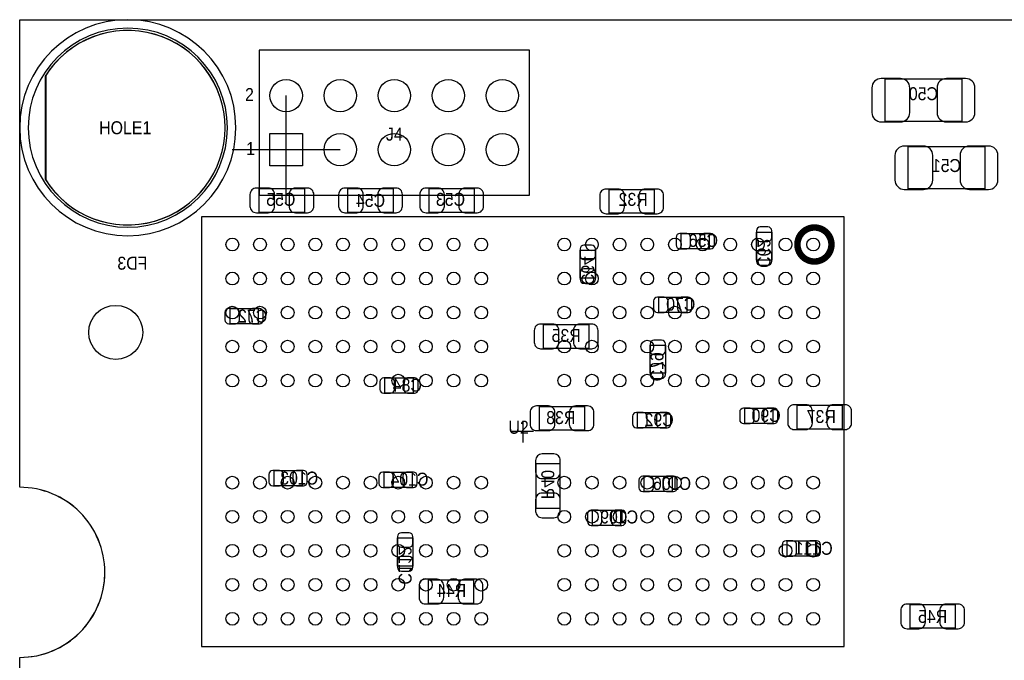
# Model space of a CAD drawing. Extents: x 7.2 to 74.8, y 34 to 67.
# Tile 2 of 9: x 7.2 to 30.3, y 51.9 to 67. Entities that reach past the tile are written whole.
import ezdxf
from ezdxf.enums import TextEntityAlignment as Align

# ---------------------------------------------------------------- set-up
doc = ezdxf.new("R2010")
doc.units = 0
for name, color, linetype in [('BG_OUTLINE', 80, 'CONTINUOUS'), ('PG_ASSEMBLY_BOTTOM', 30, 'CONTINUOUS'), ('PG_ASSEMBLY_TOP', 253, 'CONTINUOUS'), ('PG_BODY_CENTER', 85, 'CONTINUOUS'), ('PIN_BOTTOM', 211, 'CONTINUOUS'), ('PIN_TOP', 5, 'CONTINUOUS'), ('RD_ASSEMBLY_BOTTOM', 2, 'CONTINUOUS'), ('RD_ASSEMBLY_TOP', 2, 'CONTINUOUS')]:
    doc.layers.add(name, color=color, linetype=linetype)

msp = doc.modelspace()

# ---------------------------------------------------------------- linework, layer by layer
at = {"layer": 'BG_OUTLINE'}
msp.add_lwpolyline([(74.799952, 55.992776, 0.414214), (72.800972, 53.993796, 0.414214), (74.799952, 51.994816), (74.799952, 33.993836), (23.949152, 33.993836), (23.949152, 37.493956, 0.414214), (23.451312, 37.994336, 0.414214), (22.950932, 37.493956), (22.950932, 33.993836), (7.200392, 33.993836), (7.200392, 51.994816, 0.414214), (9.199372, 53.993796, 0.414214), (7.200392, 55.992776), (7.199884, 66.987928), (74.799952, 66.987928)], format="xyb", close=True, dxfattribs=at)
at = {"layer": 'PG_ASSEMBLY_BOTTOM'}
msp.add_lwpolyline([(12.279376, 64.447928, 1), (7.199376, 64.447928, 1)], format="xyb", close=True, dxfattribs=at)
for points in [[(29.335222, 64.594994), (27.535378, 64.594994), (27.535378, 65.595246), (29.335222, 65.595246)], [(29.876242, 63.007494), (28.076398, 63.007494), (28.076398, 64.007746), (29.876242, 64.007746)], [(13.890498, 62.458092), (12.830302, 62.458092), (12.830302, 63.017908), (13.890498, 63.017908)], [(14.913102, 63.017908), (15.973298, 63.017908), (15.973298, 62.458092), (14.913102, 62.458092)], [(17.878298, 62.458092), (16.818102, 62.458092), (16.818102, 63.017908), (17.878298, 63.017908)], [(21.049996, 62.996572), (22.110192, 62.996572), (22.110192, 62.436756), (21.049996, 62.436756)], [(22.743414, 61.96076), (23.403306, 61.96076), (23.403306, 61.600588), (22.743414, 61.600588)], [(24.511254, 61.334904), (24.511254, 61.994796), (24.871426, 61.994796), (24.871426, 61.334904)], [(20.728686, 61.569346), (20.728686, 60.909454), (20.368514, 60.909454), (20.368514, 61.569346)], [(22.874732, 60.104782), (22.21484, 60.104782), (22.21484, 60.464954), (22.874732, 60.464954)], [(12.801346, 59.840114), (12.141454, 59.840114), (12.141454, 60.200286), (12.801346, 60.200286)], [(19.510756, 59.820302), (20.570952, 59.820302), (20.570952, 59.260486), (19.510756, 59.260486)], [(22.01164, 58.674762), (22.01164, 59.334654), (22.371812, 59.334654), (22.371812, 58.674762)], [(16.442944, 58.20537), (15.783052, 58.20537), (15.783052, 58.565542), (16.442944, 58.565542)], [(19.413728, 57.895236), (20.473924, 57.895236), (20.473924, 57.33542), (19.413728, 57.33542)], [(24.237696, 57.852564), (24.897588, 57.852564), (24.897588, 57.492392), (24.237696, 57.492392)], [(26.527506, 57.363106), (25.46731, 57.363106), (25.46731, 57.922922), (26.527506, 57.922922)], [(22.380448, 57.39257), (21.720556, 57.39257), (21.720556, 57.752742), (22.380448, 57.752742)], [(19.893026, 56.55691), (19.893026, 55.496714), (19.33321, 55.496714), (19.33321, 56.55691)], [(13.835126, 56.027574), (13.175234, 56.027574), (13.175234, 56.387746), (13.835126, 56.387746)], [(16.420592, 55.990998), (15.7607, 55.990998), (15.7607, 56.35117), (16.420592, 56.35117)], [(22.529546, 55.892192), (21.869654, 55.892192), (21.869654, 56.252364), (22.529546, 56.252364)], [(21.31949, 55.097426), (20.659598, 55.097426), (20.659598, 55.457598), (21.31949, 55.457598)], [(16.437864, 54.80304), (16.437864, 54.143148), (16.077692, 54.143148), (16.077692, 54.80304)], [(25.236678, 54.734714), (25.89657, 54.734714), (25.89657, 54.374542), (25.236678, 54.374542)], [(17.863312, 53.261514), (16.803116, 53.261514), (16.803116, 53.82133), (17.863312, 53.82133)], [(29.181298, 52.679092), (28.121102, 52.679092), (28.121102, 53.238908), (29.181298, 53.238908)]]:
    msp.add_lwpolyline(points, close=True, dxfattribs=at)
at = {"layer": 'PG_ASSEMBLY_TOP'}
for points in [[(12.079732, 64.447928, 1), (7.39902, 64.447928, 1), (12.079732, 64.447928)], [(9.200388, 53.993796, 0.414214), (7.200392, 55.993792)], [(7.200392, 51.9938, 0.414209), (9.200388, 53.993796)]]:
    msp.add_lwpolyline(points, format="xyb", dxfattribs=at)
msp.add_lwpolyline([(12.827, 62.865), (19.177, 62.865), (19.177, 66.2686), (12.827, 66.2686), (12.827, 62.865)], dxfattribs=at)
msp.add_lwpolyline([(11.470386, 52.251864), (26.570686, 52.251864), (26.570686, 62.35192), (11.470386, 62.35192)], close=True, dxfattribs=at)
at = {"layer": 'PG_ASSEMBLY_TOP', "const_width": 0.1524}
msp.add_lwpolyline([(26.274522, 61.701934, 0.999895), (25.474676, 61.701934, 1.000105), (26.274522, 61.701934)], format="xyb", dxfattribs=at)
at = {"layer": 'PG_BODY_CENTER'}
for points in [[(13.462, 62.6618), (13.462, 65.2018)], [(12.192, 63.9318), (14.732, 63.9318)], [(19.020536, 57.555892), (19.020536, 57.047892)], [(19.274536, 57.301892), (18.766536, 57.301892)]]:
    msp.add_lwpolyline(points, dxfattribs=at)
at = {"layer": 'PIN_BOTTOM'}
for points in [[(12.025376, 64.447928, 0.753461), (7.801102, 65.659762), (7.801102, 63.236094, 0.753461)], [(27.445208, 64.585088), (27.895296, 64.585088, 0.414414), (28.11526, 64.805052), (28.11526, 65.385188, 0.414414), (27.895296, 65.605152), (27.445208, 65.605152, 0.414414), (27.225244, 65.385188), (27.225244, 64.805052, 0.414414)], [(29.425392, 65.605152), (28.975304, 65.605152, 0.414414), (28.75534, 65.385188), (28.75534, 64.805052, 0.414414), (28.975304, 64.585088), (29.425392, 64.585088, 0.414414), (29.645356, 64.805052), (29.645356, 65.385188, 0.414414)], [(27.986228, 62.997588), (28.436316, 62.997588, 0.414414), (28.65628, 63.217552), (28.65628, 63.797688, 0.414414), (28.436316, 64.017652), (27.986228, 64.017652, 0.414414), (27.766264, 63.797688), (27.766264, 63.217552, 0.414414)], [(29.966412, 64.017652), (29.516324, 64.017652, 0.414414), (29.29636, 63.797688), (29.29636, 63.217552, 0.414414), (29.516324, 62.997588), (29.966412, 62.997588, 0.414414), (30.186376, 63.217552), (30.186376, 63.797688, 0.414414)], [(12.760452, 62.447932), (13.04036, 62.447932, 0.414846), (13.190474, 62.598046), (13.190474, 62.877954, 0.414846), (13.04036, 63.028068), (12.760452, 63.028068, 0.414846), (12.610338, 62.877954), (12.610338, 62.598046, 0.414846)], [(13.960348, 63.028068), (13.68044, 63.028068, 0.414846), (13.530326, 62.877954), (13.530326, 62.598046, 0.414846), (13.68044, 62.447932), (13.960348, 62.447932, 0.414846), (14.110462, 62.598046), (14.110462, 62.877954, 0.414846)], [(14.843252, 62.447932), (15.12316, 62.447932, 0.414846), (15.273274, 62.598046), (15.273274, 62.877954, 0.414846), (15.12316, 63.028068), (14.843252, 63.028068, 0.414846), (14.693138, 62.877954), (14.693138, 62.598046, 0.414846)], [(16.043148, 63.028068), (15.76324, 63.028068, 0.414846), (15.613126, 62.877954), (15.613126, 62.598046, 0.414846), (15.76324, 62.447932), (16.043148, 62.447932, 0.414846), (16.193262, 62.598046), (16.193262, 62.877954, 0.414846)], [(16.748252, 62.447932), (17.02816, 62.447932, 0.414846), (17.178274, 62.598046), (17.178274, 62.877954, 0.414846), (17.02816, 63.028068), (16.748252, 63.028068, 0.414846), (16.598138, 62.877954), (16.598138, 62.598046, 0.414846)], [(17.948148, 63.028068), (17.66824, 63.028068, 0.414846), (17.518126, 62.877954), (17.518126, 62.598046, 0.414846), (17.66824, 62.447932), (17.948148, 62.447932, 0.414846), (18.098262, 62.598046), (18.098262, 62.877954, 0.414846)], [(20.980146, 62.426596), (21.260054, 62.426596, 0.414846), (21.410168, 62.57671), (21.410168, 62.856618, 0.414846), (21.260054, 63.006732), (20.980146, 63.006732, 0.414846), (20.830032, 62.856618), (20.830032, 62.57671, 0.414846)], [(22.180042, 63.006732), (21.900134, 63.006732, 0.414846), (21.75002, 62.856618), (21.75002, 62.57671, 0.414846), (21.900134, 62.426596), (22.180042, 62.426596, 0.414846), (22.330156, 62.57671), (22.330156, 62.856618, 0.414846)], [(24.511254, 62.024768), (24.511254, 61.864748, 0.413587), (24.601424, 61.774832), (24.781256, 61.774832, 0.413587), (24.871426, 61.864748), (24.871426, 62.024768, 0.413587), (24.781256, 62.114684), (24.601424, 62.114684, 0.413587)], [(22.713442, 61.600588), (22.873462, 61.600588, 0.413587), (22.963378, 61.690758), (22.963378, 61.87059, 0.413587), (22.873462, 61.96076), (22.713442, 61.96076, 0.413587), (22.623526, 61.87059), (22.623526, 61.690758, 0.413587)], [(23.433278, 61.96076), (23.273258, 61.96076, 0.413587), (23.183342, 61.87059), (23.183342, 61.690758, 0.413587), (23.273258, 61.600588), (23.433278, 61.600588, 0.413587), (23.523194, 61.690758), (23.523194, 61.87059, 0.413587)], [(20.368514, 61.599318), (20.368514, 61.439298, 0.413587), (20.458684, 61.349382), (20.638516, 61.349382, 0.413587), (20.728686, 61.439298), (20.728686, 61.599318, 0.413587), (20.638516, 61.689234), (20.458684, 61.689234, 0.413587)], [(24.871426, 61.304932), (24.871426, 61.464952, 0.413587), (24.781256, 61.554868), (24.601424, 61.554868, 0.413587), (24.511254, 61.464952), (24.511254, 61.304932, 0.413587), (24.601424, 61.215016), (24.781256, 61.215016, 0.413587)], [(20.728686, 60.879482), (20.728686, 61.039502, 0.413587), (20.638516, 61.129418), (20.458684, 61.129418, 0.413587), (20.368514, 61.039502), (20.368514, 60.879482, 0.413587), (20.458684, 60.789566), (20.638516, 60.789566, 0.413587)], [(22.184868, 60.104782), (22.344888, 60.104782, 0.413587), (22.434804, 60.194952), (22.434804, 60.374784, 0.413587), (22.344888, 60.464954), (22.184868, 60.464954, 0.413587), (22.094952, 60.374784), (22.094952, 60.194952, 0.413587)], [(22.904704, 60.464954), (22.744684, 60.464954, 0.413587), (22.654768, 60.374784), (22.654768, 60.194952, 0.413587), (22.744684, 60.104782), (22.904704, 60.104782, 0.413587), (22.99462, 60.194952), (22.99462, 60.374784, 0.413587)], [(12.111482, 59.840114), (12.271502, 59.840114, 0.413587), (12.361418, 59.930284), (12.361418, 60.110116, 0.413587), (12.271502, 60.200286), (12.111482, 60.200286, 0.413587), (12.021566, 60.110116), (12.021566, 59.930284, 0.413587)], [(12.831318, 60.200286), (12.671298, 60.200286, 0.413587), (12.581382, 60.110116), (12.581382, 59.930284, 0.413587), (12.671298, 59.840114), (12.831318, 59.840114, 0.413587), (12.921234, 59.930284), (12.921234, 60.110116, 0.413587)], [(19.440906, 59.250326), (19.720814, 59.250326, 0.414846), (19.870928, 59.40044), (19.870928, 59.680348, 0.414846), (19.720814, 59.830462), (19.440906, 59.830462, 0.414846), (19.290792, 59.680348), (19.290792, 59.40044, 0.414846)], [(20.640802, 59.830462), (20.360894, 59.830462, 0.414846), (20.21078, 59.680348), (20.21078, 59.40044, 0.414846), (20.360894, 59.250326), (20.640802, 59.250326, 0.414846), (20.790916, 59.40044), (20.790916, 59.680348, 0.414846)], [(22.01164, 59.364626), (22.01164, 59.204606, 0.413587), (22.10181, 59.11469), (22.281642, 59.11469, 0.413587), (22.371812, 59.204606), (22.371812, 59.364626, 0.413587), (22.281642, 59.454542), (22.10181, 59.454542, 0.413587)], [(22.371812, 58.64479), (22.371812, 58.80481, 0.413587), (22.281642, 58.894726), (22.10181, 58.894726, 0.413587), (22.01164, 58.80481), (22.01164, 58.64479, 0.413587), (22.10181, 58.554874), (22.281642, 58.554874, 0.413587)], [(15.75308, 58.20537), (15.9131, 58.20537, 0.413587), (16.003016, 58.29554), (16.003016, 58.475372, 0.413587), (15.9131, 58.565542), (15.75308, 58.565542, 0.413587), (15.663164, 58.475372), (15.663164, 58.29554, 0.413587)], [(16.472916, 58.565542), (16.312896, 58.565542, 0.413587), (16.22298, 58.475372), (16.22298, 58.29554, 0.413587), (16.312896, 58.20537), (16.472916, 58.20537, 0.413587), (16.562832, 58.29554), (16.562832, 58.475372, 0.413587)], [(19.343878, 57.32526), (19.623786, 57.32526, 0.414846), (19.7739, 57.475374), (19.7739, 57.755282, 0.414846), (19.623786, 57.905396), (19.343878, 57.905396, 0.414846), (19.193764, 57.755282), (19.193764, 57.475374, 0.414846)], [(20.543774, 57.905396), (20.263866, 57.905396, 0.414846), (20.113752, 57.755282), (20.113752, 57.475374, 0.414846), (20.263866, 57.32526), (20.543774, 57.32526, 0.414846), (20.693888, 57.475374), (20.693888, 57.755282, 0.414846)], [(24.207724, 57.492392), (24.367744, 57.492392, 0.413587), (24.45766, 57.582562), (24.45766, 57.762394, 0.413587), (24.367744, 57.852564), (24.207724, 57.852564, 0.413587), (24.117808, 57.762394), (24.117808, 57.582562, 0.413587)], [(24.92756, 57.852564), (24.76754, 57.852564, 0.413587), (24.677624, 57.762394), (24.677624, 57.582562, 0.413587), (24.76754, 57.492392), (24.92756, 57.492392, 0.413587), (25.017476, 57.582562), (25.017476, 57.762394, 0.413587)], [(25.39746, 57.352946), (25.677368, 57.352946, 0.414846), (25.827482, 57.50306), (25.827482, 57.782968, 0.414846), (25.677368, 57.933082), (25.39746, 57.933082, 0.414846), (25.247346, 57.782968), (25.247346, 57.50306, 0.414846)], [(26.597356, 57.933082), (26.317448, 57.933082, 0.414846), (26.167334, 57.782968), (26.167334, 57.50306, 0.414846), (26.317448, 57.352946), (26.597356, 57.352946, 0.414846), (26.74747, 57.50306), (26.74747, 57.782968, 0.414846)], [(21.690584, 57.39257), (21.850604, 57.39257, 0.413587), (21.94052, 57.48274), (21.94052, 57.662572, 0.413587), (21.850604, 57.752742), (21.690584, 57.752742, 0.413587), (21.600668, 57.662572), (21.600668, 57.48274, 0.413587)], [(22.41042, 57.752742), (22.2504, 57.752742, 0.413587), (22.160484, 57.662572), (22.160484, 57.48274, 0.413587), (22.2504, 57.39257), (22.41042, 57.39257, 0.413587), (22.500336, 57.48274), (22.500336, 57.662572, 0.413587)], [(19.32305, 56.62676), (19.32305, 56.346852, 0.414846), (19.473164, 56.196738), (19.753072, 56.196738, 0.414846), (19.903186, 56.346852), (19.903186, 56.62676, 0.414846), (19.753072, 56.776874), (19.473164, 56.776874, 0.414846)], [(13.145262, 56.027574), (13.305282, 56.027574, 0.413587), (13.395198, 56.117744), (13.395198, 56.297576, 0.413587), (13.305282, 56.387746), (13.145262, 56.387746, 0.413587), (13.055346, 56.297576), (13.055346, 56.117744, 0.413587)], [(13.865098, 56.387746), (13.705078, 56.387746, 0.413587), (13.615162, 56.297576), (13.615162, 56.117744, 0.413587), (13.705078, 56.027574), (13.865098, 56.027574, 0.413587), (13.955014, 56.117744), (13.955014, 56.297576, 0.413587)], [(15.730728, 55.990998), (15.890748, 55.990998, 0.413587), (15.980664, 56.081168), (15.980664, 56.261, 0.413587), (15.890748, 56.35117), (15.730728, 56.35117, 0.413587), (15.640812, 56.261), (15.640812, 56.081168, 0.413587)], [(16.450564, 56.35117), (16.290544, 56.35117, 0.413587), (16.200628, 56.261), (16.200628, 56.081168, 0.413587), (16.290544, 55.990998), (16.450564, 55.990998, 0.413587), (16.54048, 56.081168), (16.54048, 56.261, 0.413587)], [(21.839682, 55.892192), (21.999702, 55.892192, 0.413587), (22.089618, 55.982362), (22.089618, 56.162194, 0.413587), (21.999702, 56.252364), (21.839682, 56.252364, 0.413587), (21.749766, 56.162194), (21.749766, 55.982362, 0.413587)], [(22.559518, 56.252364), (22.399498, 56.252364, 0.413587), (22.309582, 56.162194), (22.309582, 55.982362, 0.413587), (22.399498, 55.892192), (22.559518, 55.892192, 0.413587), (22.649434, 55.982362), (22.649434, 56.162194, 0.413587)], [(19.903186, 55.426864), (19.903186, 55.706772, 0.414846), (19.753072, 55.856886), (19.473164, 55.856886, 0.414846), (19.32305, 55.706772), (19.32305, 55.426864, 0.414846), (19.473164, 55.27675), (19.753072, 55.27675, 0.414846)], [(20.629626, 55.097426), (20.789646, 55.097426, 0.413587), (20.879562, 55.187596), (20.879562, 55.367428, 0.413587), (20.789646, 55.457598), (20.629626, 55.457598, 0.413587), (20.53971, 55.367428), (20.53971, 55.187596, 0.413587)], [(21.349462, 55.457598), (21.189442, 55.457598, 0.413587), (21.099526, 55.367428), (21.099526, 55.187596, 0.413587), (21.189442, 55.097426), (21.349462, 55.097426, 0.413587), (21.439378, 55.187596), (21.439378, 55.367428, 0.413587)], [(16.077692, 54.833012), (16.077692, 54.672992, 0.413587), (16.167862, 54.583076), (16.347694, 54.583076, 0.413587), (16.437864, 54.672992), (16.437864, 54.833012, 0.413587), (16.347694, 54.922928), (16.167862, 54.922928, 0.413587)], [(25.206706, 54.374542), (25.366726, 54.374542, 0.413587), (25.456642, 54.464712), (25.456642, 54.644544, 0.413587), (25.366726, 54.734714), (25.206706, 54.734714, 0.413587), (25.11679, 54.644544), (25.11679, 54.464712, 0.413587)], [(25.926542, 54.734714), (25.766522, 54.734714, 0.413587), (25.676606, 54.644544), (25.676606, 54.464712, 0.413587), (25.766522, 54.374542), (25.926542, 54.374542, 0.413587), (26.016458, 54.464712), (26.016458, 54.644544, 0.413587)], [(16.437864, 54.113176), (16.437864, 54.273196, 0.413587), (16.347694, 54.363112), (16.167862, 54.363112, 0.413587), (16.077692, 54.273196), (16.077692, 54.113176, 0.413587), (16.167862, 54.02326), (16.347694, 54.02326, 0.413587)], [(16.733266, 53.251354), (17.013174, 53.251354, 0.414846), (17.163288, 53.401468), (17.163288, 53.681376, 0.414846), (17.013174, 53.83149), (16.733266, 53.83149, 0.414846), (16.583152, 53.681376), (16.583152, 53.401468, 0.414846)], [(17.933162, 53.83149), (17.653254, 53.83149, 0.414846), (17.50314, 53.681376), (17.50314, 53.401468, 0.414846), (17.653254, 53.251354), (17.933162, 53.251354, 0.414846), (18.083276, 53.401468), (18.083276, 53.681376, 0.414846)], [(28.051252, 52.668932), (28.33116, 52.668932, 0.414846), (28.481274, 52.819046), (28.481274, 53.098954, 0.414846), (28.33116, 53.249068), (28.051252, 53.249068, 0.414846), (27.901138, 53.098954), (27.901138, 52.819046, 0.414846)], [(29.251148, 53.249068), (28.97124, 53.249068, 0.414846), (28.821126, 53.098954), (28.821126, 52.819046, 0.414846), (28.97124, 52.668932), (29.251148, 52.668932, 0.414846), (29.401262, 52.819046), (29.401262, 53.098954, 0.414846)]]:
    msp.add_lwpolyline(points, format="xyb", close=True, dxfattribs=at)
msp.add_lwpolyline([(13.843, 64.3128), (13.843, 63.5508), (13.081, 63.5508), (13.081, 64.3128)], close=True, dxfattribs=at)
for centre, radius in [((13.462, 65.2018), 0.381), ((14.732, 65.2018), 0.381), ((16.002, 65.2018), 0.381), ((17.272, 65.2018), 0.381), ((18.542, 65.2018), 0.381), ((14.732, 63.9318), 0.381), ((16.002, 63.9318), 0.381), ((17.272, 63.9318), 0.381), ((18.542, 63.9318), 0.381), ((9.45642, 59.636152), 0.635)]:
    msp.add_circle(centre, radius, dxfattribs=at)
at = {"layer": 'PIN_TOP'}
msp.add_lwpolyline([(12.025376, 64.447928, 0.750288), (7.810754, 65.67551), (7.810754, 63.220346, 0.750288)], format="xyb", close=True, dxfattribs=at)
msp.add_lwpolyline([(13.843, 64.3128), (13.843, 63.5508), (13.081, 63.5508), (13.081, 64.3128)], close=True, dxfattribs=at)
for centre, radius in [((13.462, 65.2018), 0.381), ((14.732, 65.2018), 0.381), ((16.002, 65.2018), 0.381), ((17.272, 65.2018), 0.381), ((18.542, 65.2018), 0.381), ((14.732, 63.9318), 0.381), ((16.002, 63.9318), 0.381), ((17.272, 63.9318), 0.381), ((18.542, 63.9318), 0.381), ((12.195556, 61.701934), 0.149987), ((12.845542, 61.701934), 0.149987), ((13.495528, 61.701934), 0.149987), ((14.145514, 61.701934), 0.149987), ((14.7955, 61.701934), 0.149987), ((15.445486, 61.701934), 0.149987), ((16.095472, 61.701934), 0.149987), ((16.745458, 61.701934), 0.149987), ((17.395444, 61.701934), 0.149987), ((18.04543, 61.701934), 0.149987), ((19.995642, 61.701934), 0.149987), ((20.645628, 61.701934), 0.149987), ((21.295614, 61.701934), 0.149987), ((21.9456, 61.701934), 0.149987), ((22.595586, 61.701934), 0.149987), ((23.245572, 61.701934), 0.149987), ((23.895558, 61.701934), 0.149987), ((24.545544, 61.701934), 0.149987), ((25.19553, 61.701934), 0.149987), ((25.845516, 61.701934), 0.149987), ((12.195556, 60.901834), 0.149987), ((12.845542, 60.901834), 0.149987), ((13.495528, 60.901834), 0.149987), ((14.145514, 60.901834), 0.149987), ((14.7955, 60.901834), 0.149987), ((15.445486, 60.901834), 0.149987), ((16.095472, 60.901834), 0.149987), ((16.745458, 60.901834), 0.149987), ((17.395444, 60.901834), 0.149987), ((18.04543, 60.901834), 0.149987), ((19.995642, 60.901834), 0.149987), ((20.645628, 60.901834), 0.149987), ((21.295614, 60.901834), 0.149987), ((21.9456, 60.901834), 0.149987), ((22.595586, 60.901834), 0.149987), ((23.245572, 60.901834), 0.149987), ((23.895558, 60.901834), 0.149987), ((24.545544, 60.901834), 0.149987), ((25.19553, 60.901834), 0.149987), ((25.845516, 60.901834), 0.149987), ((12.195556, 60.101988), 0.149987), ((12.845542, 60.101988), 0.149987), ((13.495528, 60.101988), 0.149987), ((14.145514, 60.101988), 0.149987), ((14.7955, 60.101988), 0.149987), ((15.445486, 60.101988), 0.149987), ((16.095472, 60.101988), 0.149987), ((16.745458, 60.101988), 0.149987), ((17.395444, 60.101988), 0.149987), ((18.04543, 60.101988), 0.149987), ((19.995642, 60.101988), 0.149987), ((20.645628, 60.101988), 0.149987), ((21.295614, 60.101988), 0.149987), ((21.9456, 60.101988), 0.149987), ((22.595586, 60.101988), 0.149987), ((23.245572, 60.101988), 0.149987), ((23.895558, 60.101988), 0.149987), ((24.545544, 60.101988), 0.149987), ((25.19553, 60.101988), 0.149987), ((25.845516, 60.101988), 0.149987), ((12.195556, 59.301888), 0.149987), ((12.845542, 59.301888), 0.149987), ((13.495528, 59.301888), 0.149987), ((14.145514, 59.301888), 0.149987), ((14.7955, 59.301888), 0.149987), ((15.445486, 59.301888), 0.149987), ((16.095472, 59.301888), 0.149987), ((16.745458, 59.301888), 0.149987), ((17.395444, 59.301888), 0.149987), ((18.04543, 59.301888), 0.149987), ((19.995642, 59.301888), 0.149987), ((20.645628, 59.301888), 0.149987), ((21.295614, 59.301888), 0.149987), ((21.9456, 59.301888), 0.149987), ((22.595586, 59.301888), 0.149987), ((23.245572, 59.301888), 0.149987), ((23.895558, 59.301888), 0.149987), ((24.545544, 59.301888), 0.149987), ((25.19553, 59.301888), 0.149987), ((25.845516, 59.301888), 0.149987), ((12.195556, 58.501788), 0.149987), ((12.845542, 58.501788), 0.149987), ((13.495528, 58.501788), 0.149987), ((14.145514, 58.501788), 0.149987), ((14.7955, 58.501788), 0.149987), ((15.445486, 58.501788), 0.149987), ((16.095472, 58.501788), 0.149987), ((16.745458, 58.501788), 0.149987), ((17.395444, 58.501788), 0.149987), ((18.04543, 58.501788), 0.149987), ((19.995642, 58.501788), 0.149987), ((20.645628, 58.501788), 0.149987), ((21.295614, 58.501788), 0.149987), ((21.9456, 58.501788), 0.149987), ((22.595586, 58.501788), 0.149987), ((23.245572, 58.501788), 0.149987), ((23.895558, 58.501788), 0.149987), ((24.545544, 58.501788), 0.149987), ((25.19553, 58.501788), 0.149987), ((25.845516, 58.501788), 0.149987), ((12.195556, 56.101996), 0.149987), ((12.845542, 56.101996), 0.149987), ((13.495528, 56.101996), 0.149987), ((14.145514, 56.101996), 0.149987), ((14.7955, 56.101996), 0.149987), ((15.445486, 56.101996), 0.149987), ((16.095472, 56.101996), 0.149987), ((16.745458, 56.101996), 0.149987), ((17.395444, 56.101996), 0.149987), ((18.04543, 56.101996), 0.149987), ((19.995642, 56.101996), 0.149987), ((20.645628, 56.101996), 0.149987), ((21.295614, 56.101996), 0.149987), ((21.9456, 56.101996), 0.149987), ((22.595586, 56.101996), 0.149987), ((23.245572, 56.101996), 0.149987), ((23.895558, 56.101996), 0.149987), ((24.545544, 56.101996), 0.149987), ((25.19553, 56.101996), 0.149987), ((25.845516, 56.101996), 0.149987), ((12.195556, 55.301896), 0.149987), ((12.845542, 55.301896), 0.149987), ((13.495528, 55.301896), 0.149987), ((14.145514, 55.301896), 0.149987), ((14.7955, 55.301896), 0.149987), ((15.445486, 55.301896), 0.149987), ((16.095472, 55.301896), 0.149987), ((16.745458, 55.301896), 0.149987), ((17.395444, 55.301896), 0.149987), ((18.04543, 55.301896), 0.149987), ((19.995642, 55.301896), 0.149987), ((20.645628, 55.301896), 0.149987), ((21.295614, 55.301896), 0.149987), ((21.9456, 55.301896), 0.149987), ((22.595586, 55.301896), 0.149987), ((23.245572, 55.301896), 0.149987), ((23.895558, 55.301896), 0.149987), ((24.545544, 55.301896), 0.149987), ((25.19553, 55.301896), 0.149987), ((25.845516, 55.301896), 0.149987), ((12.195556, 54.501796), 0.149987), ((12.845542, 54.501796), 0.149987), ((13.495528, 54.501796), 0.149987), ((14.145514, 54.501796), 0.149987), ((14.7955, 54.501796), 0.149987), ((15.445486, 54.501796), 0.149987), ((16.095472, 54.501796), 0.149987), ((16.745458, 54.501796), 0.149987), ((17.395444, 54.501796), 0.149987), ((18.04543, 54.501796), 0.149987), ((19.995642, 54.501796), 0.149987), ((20.645628, 54.501796), 0.149987), ((21.295614, 54.501796), 0.149987), ((21.9456, 54.501796), 0.149987), ((22.595586, 54.501796), 0.149987), ((23.245572, 54.501796), 0.149987), ((23.895558, 54.501796), 0.149987), ((24.545544, 54.501796), 0.149987), ((25.19553, 54.501796), 0.149987), ((25.845516, 54.501796), 0.149987), ((12.195556, 53.70195), 0.149987), ((12.845542, 53.70195), 0.149987), ((13.495528, 53.70195), 0.149987), ((14.145514, 53.70195), 0.149987), ((14.7955, 53.70195), 0.149987), ((15.445486, 53.70195), 0.149987), ((16.095472, 53.70195), 0.149987), ((16.745458, 53.70195), 0.149987), ((17.395444, 53.70195), 0.149987), ((18.04543, 53.70195), 0.149987), ((19.995642, 53.70195), 0.149987), ((20.645628, 53.70195), 0.149987), ((21.295614, 53.70195), 0.149987), ((21.9456, 53.70195), 0.149987), ((22.595586, 53.70195), 0.149987), ((23.245572, 53.70195), 0.149987), ((23.895558, 53.70195), 0.149987), ((24.545544, 53.70195), 0.149987), ((25.19553, 53.70195), 0.149987), ((25.845516, 53.70195), 0.149987), ((12.195556, 52.90185), 0.149987), ((12.845542, 52.90185), 0.149987), ((13.495528, 52.90185), 0.149987), ((14.145514, 52.90185), 0.149987), ((14.7955, 52.90185), 0.149987), ((15.445486, 52.90185), 0.149987), ((16.095472, 52.90185), 0.149987), ((16.745458, 52.90185), 0.149987), ((17.395444, 52.90185), 0.149987), ((18.04543, 52.90185), 0.149987), ((19.995642, 52.90185), 0.149987), ((20.645628, 52.90185), 0.149987), ((21.295614, 52.90185), 0.149987), ((21.9456, 52.90185), 0.149987), ((22.595586, 52.90185), 0.149987), ((23.245572, 52.90185), 0.149987), ((23.895558, 52.90185), 0.149987), ((24.545544, 52.90185), 0.149987), ((25.19553, 52.90185), 0.149987), ((25.845516, 52.90185), 0.149987)]:
    msp.add_circle(centre, radius, dxfattribs=at)

# ---------------------------------------------------------------- texts
at = {"layer": 'PG_ASSEMBLY_TOP', "width": 0.916667}
for s, p in [('2', (12.5984, 65.0748)), ('1', (12.6238, 63.8048))]:
    msp.add_text(s, height=0.3048, dxfattribs=at).set_placement(p, align=Align.CENTER)
at = {"layer": 'RD_ASSEMBLY_BOTTOM', "text_generation_flag": 2, "width": 0.916667}
for s, p in [('C50', (28.4353, 65.09512)), ('C51', (28.97632, 63.40602)), ('C55', (13.335, 62.611)), ('C54', (15.4432, 62.5856)), ('C53', (17.3228, 62.611)), ('R32', (21.6154, 62.611)), ('C56', (23.2664, 61.6458)), ('C70', (22.733, 60.1472)), ('C72', (12.6746, 59.8678)), ('R35', (20.0406, 59.4106)), ('C84', (16.3068, 58.2422)), ('R38', (19.9136, 57.4802)), ('C92', (22.225, 57.4294)), ('C90', (24.7396, 57.531)), ('R37', (26.035, 57.5056)), ('C103', (13.7668, 56.0578)), ('C104', (16.3576, 56.0324)), ('C106', (22.5298, 55.9308)), ('C109', (21.2852, 55.1434)), ('C111', (25.8572, 54.4068)), ('R44', (17.3482, 53.4162)), ('R45', (28.6512, 52.8066))]:
    msp.add_text(s, height=0.3048, dxfattribs=at).set_placement(p, align=Align.CENTER)
for s, p in [('C62', (24.5364, 61.4934)), ('C64', (20.3962, 61.087)), ('C79', (22.0218, 58.8264)), ('R40', (19.4564, 56.0578)), ('C112', (16.1036, 54.1528))]:
    msp.add_text(s, height=0.3048, rotation=270, dxfattribs=at).set_placement(p, align=Align.CENTER)
msp.add_text('FD3', height=0.3048, dxfattribs=at).set_placement((10.20064, 61.10986))
at = {"layer": 'RD_ASSEMBLY_TOP', "width": 0.916667}
msp.add_text('HOLE1', height=0.3048, dxfattribs=at).set_placement((9.066276, 64.295528))
for s, p in [('J4', (16.002, 64.143382)), ('U2', (18.923, 57.2516))]:
    msp.add_text(s, height=0.3048, dxfattribs=at).set_placement(p, align=Align.CENTER)

doc.saveas('drawing.dxf')
